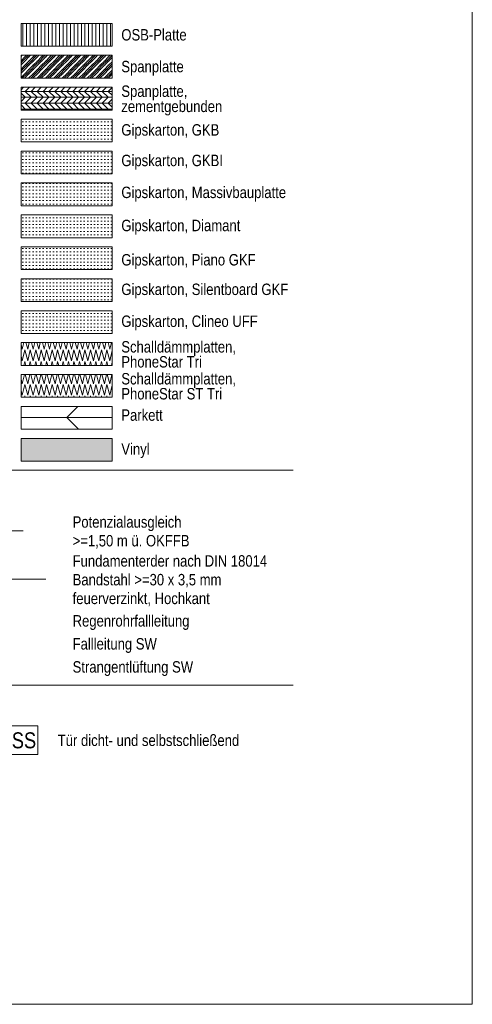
# Model space of a CAD drawing. Header units: metres. Extents: x -79 to 740, y -195 to 69.
# Tile 189 of 200: x 719.62 to 724.58, y -194.52 to -183.72. Entities that reach past the tile are written whole.
import ezdxf

# ---------------------------------------------------------------- set-up
doc = ezdxf.new("R2010")
doc.units = ezdxf.units.M
doc.header["$MEASUREMENT"] = 0
for name, color, linetype in [('00 Linien_Kreise_Splines', 7, 'Continuous'), ('Neubau_00 Schraffuren', 7, 'Continuous'), ('Neubau_90 Allgemein Beschriftung', 7, 'Continuous')]:
    doc.layers.add(name, color=color, linetype=linetype)
doc.styles.add('ERSTELLTER_STIL_2', font='ARIALN.TTF')
doc.linetypes.add('Unterbrechungslinie', pattern='A,0,[5,995_ARC_240 MEN_GR_EG_2607011.Shx,S=0.00784,R=0,X=0,Y=0],-0.987779,0', length=0.987779)
pattern_1 = [(0, (711.816493, -194.516433), (0, 0.0375), [0, -0.0375])]

# ---------------------------------------------------------------- blocks, each defined once
blk = doc.blocks.new('*X654', base_point=(711.816, -194.516))
at = {"layer": 'Neubau_00 Schraffuren', "color": 8, "linetype": 'Continuous', "lineweight": 18}
for p, q in [((719.649, -187.712), (719.672, -187.611)), ((719.681, -187.611), (719.709, -187.712)), ((719.709, -187.712), (719.732, -187.611)), ((719.741, -187.611), (719.769, -187.712)), ((719.769, -187.712), (719.792, -187.611)), ((719.801, -187.611), (719.829, -187.712)), ((719.829, -187.712), (719.852, -187.611)), ((719.861, -187.611), (719.889, -187.712)), ((719.889, -187.712), (719.912, -187.611)), ((719.921, -187.611), (719.949, -187.712)), ((719.949, -187.712), (719.972, -187.611)), ((719.981, -187.611), (720.009, -187.712)), ((720.009, -187.712), (720.032, -187.611)), ((720.041, -187.611), (720.069, -187.712)), ((720.069, -187.712), (720.092, -187.611)), ((720.101, -187.611), (720.129, -187.712)), ((720.129, -187.712), (720.152, -187.611)), ((720.161, -187.611), (720.189, -187.712)), ((720.189, -187.712), (720.212, -187.611)), ((720.221, -187.611), (720.249, -187.712)), ((720.249, -187.712), (720.272, -187.611)), ((720.281, -187.611), (720.309, -187.712)), ((720.309, -187.712), (720.332, -187.611)), ((720.341, -187.611), (720.369, -187.712)), ((720.369, -187.712), (720.392, -187.611)), ((720.401, -187.611), (720.429, -187.712)), ((720.429, -187.712), (720.452, -187.611)), ((720.461, -187.611), (720.489, -187.712)), ((720.489, -187.712), (720.512, -187.611)), ((720.521, -187.611), (720.549, -187.712)), ((720.549, -187.712), (720.572, -187.611)), ((720.581, -187.611), (720.609, -187.712)), ((720.609, -187.712), (720.632, -187.611)), ((719.635, -187.661), (719.649, -187.712)), ((719.649, -187.838), (719.676, -187.719)), ((719.676, -187.719), (719.709, -187.838)), ((719.709, -187.838), (719.736, -187.719)), ((719.736, -187.719), (719.769, -187.838)), ((719.769, -187.838), (719.796, -187.719)), ((719.796, -187.719), (719.829, -187.838)), ((719.829, -187.838), (719.856, -187.719)), ((719.856, -187.719), (719.889, -187.838)), ((719.889, -187.838), (719.916, -187.719)), ((719.916, -187.719), (719.949, -187.838)), ((719.949, -187.838), (719.976, -187.719)), ((719.976, -187.719), (720.009, -187.838)), ((720.009, -187.838), (720.036, -187.719)), ((720.036, -187.719), (720.069, -187.838)), ((720.069, -187.838), (720.096, -187.719)), ((720.096, -187.719), (720.129, -187.838)), ((720.129, -187.838), (720.156, -187.719)), ((720.156, -187.719), (720.189, -187.838)), ((720.189, -187.838), (720.216, -187.719)), ((720.216, -187.719), (720.249, -187.838)), ((720.249, -187.838), (720.276, -187.719)), ((720.276, -187.719), (720.309, -187.838)), ((720.309, -187.838), (720.336, -187.719)), ((720.336, -187.719), (720.369, -187.838)), ((720.369, -187.838), (720.396, -187.719)), ((720.396, -187.719), (720.429, -187.838)), ((720.429, -187.838), (720.456, -187.719)), ((720.456, -187.719), (720.489, -187.838)), ((720.489, -187.838), (720.516, -187.719)), ((720.516, -187.719), (720.549, -187.838)), ((720.549, -187.838), (720.576, -187.719)), ((720.576, -187.719), (720.609, -187.838)), ((720.609, -187.838), (720.635, -187.726)), ((719.635, -187.787), (719.649, -187.838)), ((719.673, -187.861), (719.676, -187.845)), ((719.676, -187.845), (719.681, -187.861)), ((719.733, -187.861), (719.736, -187.845)), ((719.736, -187.845), (719.741, -187.861)), ((719.793, -187.861), (719.796, -187.845)), ((719.796, -187.845), (719.801, -187.861)), ((719.853, -187.861), (719.856, -187.845)), ((719.856, -187.845), (719.861, -187.861)), ((719.913, -187.861), (719.916, -187.845)), ((719.916, -187.845), (719.921, -187.861)), ((719.973, -187.861), (719.976, -187.845)), ((719.976, -187.845), (719.981, -187.861)), ((720.033, -187.861), (720.036, -187.845)), ((720.036, -187.845), (720.041, -187.861)), ((720.093, -187.861), (720.096, -187.845)), ((720.096, -187.845), (720.101, -187.861)), ((720.153, -187.861), (720.156, -187.845)), ((720.156, -187.845), (720.161, -187.861)), ((720.213, -187.861), (720.216, -187.845)), ((720.216, -187.845), (720.221, -187.861)), ((720.273, -187.861), (720.276, -187.845)), ((720.276, -187.845), (720.281, -187.861)), ((720.333, -187.861), (720.336, -187.845)), ((720.336, -187.845), (720.341, -187.861)), ((720.393, -187.861), (720.396, -187.845)), ((720.396, -187.845), (720.401, -187.861)), ((720.453, -187.861), (720.456, -187.845)), ((720.456, -187.845), (720.461, -187.861)), ((720.513, -187.861), (720.516, -187.845)), ((720.516, -187.845), (720.521, -187.861)), ((720.573, -187.861), (720.576, -187.845)), ((720.576, -187.845), (720.581, -187.861)), ((720.633, -187.861), (720.635, -187.852))]:
    blk.add_line(p, q, dxfattribs=at)
blk = doc.blocks.new('*X655', base_point=(711.816, -194.516))
at = {"layer": 'Neubau_00 Schraffuren', "color": 8, "linetype": 'Continuous', "lineweight": 18}
for p, q in [((719.635, -187.283), (719.649, -187.334)), ((719.649, -187.334), (719.666, -187.261)), ((719.689, -187.261), (719.709, -187.334)), ((719.709, -187.334), (719.726, -187.261)), ((719.749, -187.261), (719.769, -187.334)), ((719.769, -187.334), (719.786, -187.261)), ((719.809, -187.261), (719.829, -187.334)), ((719.829, -187.334), (719.846, -187.261)), ((719.869, -187.261), (719.889, -187.334)), ((719.889, -187.334), (719.906, -187.261)), ((719.929, -187.261), (719.949, -187.334)), ((719.949, -187.334), (719.966, -187.261)), ((719.989, -187.261), (720.009, -187.334)), ((720.009, -187.334), (720.026, -187.261)), ((720.049, -187.261), (720.069, -187.334)), ((720.069, -187.334), (720.086, -187.261)), ((720.109, -187.261), (720.129, -187.334)), ((720.129, -187.334), (720.146, -187.261)), ((720.169, -187.261), (720.189, -187.334)), ((720.189, -187.334), (720.206, -187.261)), ((720.229, -187.261), (720.249, -187.334)), ((720.249, -187.334), (720.266, -187.261)), ((720.289, -187.261), (720.309, -187.334)), ((720.309, -187.334), (720.326, -187.261)), ((720.349, -187.261), (720.369, -187.334)), ((720.369, -187.334), (720.386, -187.261)), ((720.409, -187.261), (720.429, -187.334)), ((720.429, -187.334), (720.446, -187.261)), ((720.469, -187.261), (720.489, -187.334)), ((720.489, -187.334), (720.506, -187.261)), ((720.529, -187.261), (720.549, -187.334)), ((720.549, -187.334), (720.566, -187.261)), ((720.589, -187.261), (720.609, -187.334)), ((720.609, -187.334), (720.626, -187.261)), ((719.635, -187.409), (719.649, -187.46)), ((719.649, -187.46), (719.676, -187.341)), ((719.676, -187.341), (719.709, -187.46)), ((719.709, -187.46), (719.736, -187.341)), ((719.736, -187.341), (719.769, -187.46)), ((719.769, -187.46), (719.796, -187.341)), ((719.796, -187.341), (719.829, -187.46)), ((719.829, -187.46), (719.856, -187.341)), ((719.856, -187.341), (719.889, -187.46)), ((719.889, -187.46), (719.916, -187.341)), ((719.916, -187.341), (719.949, -187.46)), ((719.949, -187.46), (719.976, -187.341)), ((719.976, -187.341), (720.009, -187.46)), ((720.009, -187.46), (720.036, -187.341)), ((720.036, -187.341), (720.069, -187.46)), ((720.069, -187.46), (720.096, -187.341)), ((720.096, -187.341), (720.129, -187.46)), ((720.129, -187.46), (720.156, -187.341)), ((720.156, -187.341), (720.189, -187.46)), ((720.189, -187.46), (720.216, -187.341)), ((720.216, -187.341), (720.249, -187.46)), ((720.249, -187.46), (720.276, -187.341)), ((720.276, -187.341), (720.309, -187.46)), ((720.309, -187.46), (720.336, -187.341)), ((720.336, -187.341), (720.369, -187.46)), ((720.369, -187.46), (720.396, -187.341)), ((720.396, -187.341), (720.429, -187.46)), ((720.429, -187.46), (720.456, -187.341)), ((720.456, -187.341), (720.489, -187.46)), ((720.489, -187.46), (720.516, -187.341)), ((720.516, -187.341), (720.549, -187.46)), ((720.549, -187.46), (720.576, -187.341)), ((720.576, -187.341), (720.609, -187.46)), ((720.609, -187.46), (720.635, -187.348)), ((719.666, -187.511), (719.676, -187.467)), ((719.676, -187.467), (719.688, -187.511)), ((719.726, -187.511), (719.736, -187.467)), ((719.736, -187.467), (719.748, -187.511)), ((719.786, -187.511), (719.796, -187.467)), ((719.796, -187.467), (719.808, -187.511)), ((719.846, -187.511), (719.856, -187.467)), ((719.856, -187.467), (719.868, -187.511)), ((719.906, -187.511), (719.916, -187.467)), ((719.916, -187.467), (719.928, -187.511)), ((719.966, -187.511), (719.976, -187.467)), ((719.976, -187.467), (719.988, -187.511)), ((720.026, -187.511), (720.036, -187.467)), ((720.036, -187.467), (720.048, -187.511)), ((720.086, -187.511), (720.096, -187.467)), ((720.096, -187.467), (720.108, -187.511)), ((720.146, -187.511), (720.156, -187.467)), ((720.156, -187.467), (720.168, -187.511)), ((720.206, -187.511), (720.216, -187.467)), ((720.216, -187.467), (720.228, -187.511)), ((720.266, -187.511), (720.276, -187.467)), ((720.276, -187.467), (720.288, -187.511)), ((720.326, -187.511), (720.336, -187.467)), ((720.336, -187.467), (720.348, -187.511)), ((720.386, -187.511), (720.396, -187.467)), ((720.396, -187.467), (720.408, -187.511)), ((720.446, -187.511), (720.456, -187.467)), ((720.456, -187.467), (720.468, -187.511)), ((720.506, -187.511), (720.516, -187.467)), ((720.516, -187.467), (720.528, -187.511)), ((720.566, -187.511), (720.576, -187.467)), ((720.576, -187.467), (720.588, -187.511)), ((720.626, -187.511), (720.635, -187.474))]:
    blk.add_line(p, q, dxfattribs=at)

msp = doc.modelspace()

# ---------------------------------------------------------------- hatches: boundary and pattern name
at = {"layer": 'Neubau_00 Schraffuren', "linetype": 'Continuous', "lineweight": 18}
h = msp.add_hatch(dxfattribs=at)
h.set_pattern_fill('Holzwerkstoff_SN23_0002', color=8, style=0, pattern_type=2)
h.set_pattern_definition([(90, (711.816493, -194.516433), (-0.04, 0), [])])
h.paths.add_polyline_path([(719.635, -183.761), (720.635, -183.761), (720.635, -184.011), (719.635, -184.011)])
h = msp.add_hatch(dxfattribs=at)
h.set_pattern_fill('Metall_SM_0002', color=8, style=0, pattern_type=2)
h.set_pattern_definition([(45, (711.816493, -194.51643), (-0.04596194, 0.04596194), [0.065, 0]), (45, (711.79351, -194.51643), (-0.04596194, 0.04596194), [0.065, 0]), (45, (711.77053, -194.51643), (-0.04596194, 0.04596194), [0.065, 0])])
h.paths.add_polyline_path([(719.635, -184.111), (720.635, -184.111), (720.635, -184.361), (719.635, -184.361)])
h = msp.add_hatch(dxfattribs=at)
h.set_pattern_fill('Holzwerkstoff_Sperrholz__B1', color=8, style=0, pattern_type=2)
h.set_pattern_definition([(0, (711.816493, -194.51643), (0, 0.065), []), (45, (711.8165, -194.51643), (-0.13, 0.13), [0.091924, -0.091924]), (45, (711.8815, -194.51643), (-0.13, 0.13), [0.091924, -0.091924]), (45, (711.9465, -194.51643), (-0.13, 0.13), [0.091924, -0.091924]), (45, (712.0115, -194.51643), (-0.13, 0.13), [0.091924, -0.091924]), (315, (711.8165, -194.51643), (0.13, 0.13), [0.091924, -0.091924]), (315, (711.8815, -194.51643), (0.13, 0.13), [0.091924, -0.091924]), (315, (711.9465, -194.51643), (0.13, 0.13), [0.091924, -0.091924]), (315, (712.0115, -194.51643), (0.13, 0.13), [0.091924, -0.091924])])
h.paths.add_polyline_path([(719.635, -184.461), (720.635, -184.461), (720.635, -184.711), (719.635, -184.711)])
h = msp.add_hatch(dxfattribs=at)
h.set_pattern_fill('Gipskarton_0002', color=8, style=0, pattern_type=2)
h.set_pattern_definition(pattern_1)
h.paths.add_polyline_path([(719.635, -184.811), (720.635, -184.811), (720.635, -185.061), (719.635, -185.061)])
h = msp.add_hatch(dxfattribs=at)
h.set_pattern_fill('Gipskarton_0002', color=8, style=0, pattern_type=2)
h.set_pattern_definition(pattern_1)
h.paths.add_polyline_path([(719.635, -185.161), (720.635, -185.161), (720.635, -185.411), (719.635, -185.411)])
h = msp.add_hatch(dxfattribs=at)
h.set_pattern_fill('Gipskarton_0002', color=8, style=0, pattern_type=2)
h.set_pattern_definition(pattern_1)
h.paths.add_polyline_path([(719.635, -185.511), (720.635, -185.511), (720.635, -185.761), (719.635, -185.761)])
h = msp.add_hatch(dxfattribs=at)
h.set_pattern_fill('Gipskarton_0002', color=8, style=0, pattern_type=2)
h.set_pattern_definition(pattern_1)
h.paths.add_polyline_path([(719.635, -185.861), (720.635, -185.861), (720.635, -186.111), (719.635, -186.111)])
h = msp.add_hatch(dxfattribs=at)
h.set_pattern_fill('Gipskarton_0002', color=8, style=0, pattern_type=2)
h.set_pattern_definition(pattern_1)
h.paths.add_polyline_path([(719.635, -186.211), (720.635, -186.211), (720.635, -186.461), (719.635, -186.461)])
h = msp.add_hatch(dxfattribs=at)
h.set_pattern_fill('Gipskarton_0002', color=8, style=0, pattern_type=2)
h.set_pattern_definition(pattern_1)
h.paths.add_polyline_path([(719.635, -186.561), (720.635, -186.561), (720.635, -186.811), (719.635, -186.811)])
h = msp.add_hatch(dxfattribs=at)
h.set_pattern_fill('Gipskarton_0002', color=8, style=0, pattern_type=2)
h.set_pattern_definition(pattern_1)
h.paths.add_polyline_path([(719.635, -187.161), (720.635, -187.161), (720.635, -186.911), (719.635, -186.911)])
h = msp.add_hatch(dxfattribs=at)
h.set_pattern_fill('Holz_Parkett_1_0002', color=8, style=0, pattern_type=2)
h.set_pattern_definition([(0, (720.1348, -188.086), (0, 1.25), []), (45, (720.1348, -188.086), (-2.5, 2.5), [1.7678, -1.7678]), (45, (721.3848, -188.086), (-2.5, 2.5), [1.7678, -1.7678]), (45, (722.6348, -188.086), (-2.5, 2.5), [1.7678, -1.7678]), (45, (723.8848, -188.086), (-2.5, 2.5), [1.7678, -1.7678]), (315, (720.1348, -188.086), (2.5, 2.5), [1.7678, -1.7678]), (315, (721.3848, -188.086), (2.5, 2.5), [1.7678, -1.7678]), (315, (722.6348, -188.086), (2.5, 2.5), [1.7678, -1.7678]), (315, (723.8848, -188.086), (2.5, 2.5), [1.7678, -1.7678])])
h.paths.add_polyline_path([(719.635, -187.961), (720.635, -187.961), (720.635, -188.211), (719.635, -188.211)])
msp.add_hatch(color=8, dxfattribs=at).paths.add_polyline_path([(719.635, -188.561), (720.635, -188.561), (720.635, -188.311), (719.635, -188.311)])

# ---------------------------------------------------------------- linework, layer by layer
at = {"layer": '00 Linien_Kreise_Splines', "color": 30, "linetype": 'Continuous', "lineweight": 18, "true_color": 0xff7300}
for p, q in [((724.584, -174.729), (724.584, -194.516)), ((724.584, -194.516), (711.816, -194.516))]:
    msp.add_line(p, q, dxfattribs=at)
at = {"layer": '00 Linien_Kreise_Splines', "color": 7, "linetype": 'Continuous', "lineweight": 13}
for p, q in [((722.618, -188.661), (713.368, -188.661)), ((713.368, -191.017), (722.618, -191.017))]:
    msp.add_line(p, q, dxfattribs=at)
at = {"layer": '00 Linien_Kreise_Splines', "color": 114, "linetype": 'Continuous', "lineweight": 18, "true_color": 0x00a851}
msp.add_line((719.161, -189.326), (719.66, -189.326), dxfattribs=at)
at = {"layer": '00 Linien_Kreise_Splines', "color": 12, "linetype": 'Unterbrechungslinie', "lineweight": 18, "true_color": 0xcd0000}
msp.add_line((718.861, -189.855), (719.908, -189.855), dxfattribs=at)
at = {"layer": 'Neubau_00 Schraffuren', "color": 7, "linetype": 'Continuous', "lineweight": 18, "flags": 128}
for points in [[(719.635, -183.761), (720.635, -183.761), (720.635, -184.011), (719.635, -184.011)], [(719.635, -184.111), (720.635, -184.111), (720.635, -184.361), (719.635, -184.361)], [(719.635, -184.461), (720.635, -184.461), (720.635, -184.711), (719.635, -184.711)], [(719.635, -184.811), (720.635, -184.811), (720.635, -185.061), (719.635, -185.061)], [(719.635, -185.161), (720.635, -185.161), (720.635, -185.411), (719.635, -185.411)], [(719.635, -185.511), (720.635, -185.511), (720.635, -185.761), (719.635, -185.761)], [(719.635, -185.861), (720.635, -185.861), (720.635, -186.111), (719.635, -186.111)], [(719.635, -186.211), (720.635, -186.211), (720.635, -186.461), (719.635, -186.461)], [(719.635, -186.561), (720.635, -186.561), (720.635, -186.811), (719.635, -186.811)], [(719.635, -187.161), (720.635, -187.161), (720.635, -186.911), (719.635, -186.911)], [(719.635, -187.261), (720.635, -187.261), (720.635, -187.511), (719.635, -187.511)], [(719.635, -187.611), (720.635, -187.611), (720.635, -187.861), (719.635, -187.861)], [(719.635, -187.961), (720.635, -187.961), (720.635, -188.211), (719.635, -188.211)], [(719.635, -188.561), (720.635, -188.561), (720.635, -188.311), (719.635, -188.311)]]:
    msp.add_lwpolyline(points, close=True, dxfattribs=at)
at = {"layer": 'Neubau_90 Allgemein Beschriftung', "color": 1, "linetype": 'Continuous', "lineweight": 18, "flags": 128}
msp.add_lwpolyline([(719.374, -191.776), (719.82, -191.776), (719.82, -191.463), (719.374, -191.463), (719.374, -191.776)], close=True, dxfattribs=at)

# ---------------------------------------------------------------- block references
at = {"layer": 'Neubau_00 Schraffuren', "color": 8, "linetype": 'Continuous', "lineweight": 18}
for name in ['*X655', '*X654']:
    msp.add_blockref(name, (711.816, -194.516), dxfattribs=at)

# ---------------------------------------------------------------- texts
at = {"layer": 'Neubau_90 Allgemein Beschriftung', "color": 7, "linetype": 'Continuous', "lineweight": 13, "char_height": 0.125, "style": 'ERSTELLTER_STIL_2'}
for s, insert, attachment_point in [('\\A1;{\\pql;\\fArial Narrow|b0|i0|c0|p0;\\W1.000000;OSB-Platte}', (720.735, -183.887), 4), ('\\A1;{\\pql;\\fArial Narrow|b0|i0|c0|p0;\\W1.000000;Spanplatte}', (720.735, -184.253), 4), ('\\A1;{\\pql;\\fArial Narrow|b0|i0|c0|p0;\\W1.000000;Gipskarton, \\fArial Narrow|b0|i0|c0|p0;\\W1.000000;GKB}', (720.735, -185.029), 7), ('\\A1;{\\pql;\\fArial Narrow|b0|i0|c0|p0;\\W1.000000;Gipskarton, \\fArial Narrow|b0|i0|c0|p0;\\W1.000000;GKBI}', (720.735, -185.364), 7), ('\\A1;{\\pql;\\fArial Narrow|b0|i0|c0|p0;\\W1.000000;Gipskarton, \\fArial Narrow|b0|i0|c0|p0;\\W1.000000;Massivbauplatte}', (720.735, -185.714), 7), ('\\A1;{\\pql;\\fArial Narrow|b0|i0|c0|p0;\\W1.000000;Gipskarton, \\fArial Narrow|b0|i0|c0|p0;\\W1.000000;Diamant}', (720.735, -186.077), 7), ('\\A1;{\\pql;\\fArial Narrow|b0|i0|c0|p0;\\W1.000000;Gipskarton, \\fArial Narrow|b0|i0|c0|p0;\\W1.000000;Piano GKF}', (720.735, -186.453), 7), ('\\A1;{\\pql;\\fArial Narrow|b0|i0|c0|p0;\\W1.000000;Gipskarton, \\fArial Narrow|b0|i0|c0|p0;\\W1.000000;Silentboard GKF}', (720.735, -186.777), 7), ('\\A1;{\\pql;\\fArial Narrow|b0|i0|c0|p0;\\W1.000000;Gipskarton, Clineo\\fArial Narrow|b0|i0|c0|p0;\\W1.000000; UFF}', (720.735, -187.127), 7), ('\\A1;{\\pql;\\fArial Narrow|b0|i0|c0|p0;\\W1.000000;Parkett}', (720.735, -188.12), 7), ('\\A1;{\\pql;\\fArial Narrow|b0|i0|c0|p0;\\W1.000000;Vinyl}', (720.735, -188.528), 7), ('\\A1;{\\pql;\\fArial Narrow|b0|i0|c0|p0;\\W1.000000;Regenrohrfallleitung}', (720.201, -190.412), 7), ('\\A1;{\\pql;\\fArial Narrow|b0|i0|c0|p0;\\W1.000000;Fallleitung SW}', (720.201, -190.664), 7), ('\\A1;{\\pql;\\fArial Narrow|b0|i0|c0|p0;\\W1.000000;Strangentlüftung SW}', (720.201, -190.917), 7), ('\\A1;{\\pql;\\fArial Narrow|b0|i0|c0|p0;\\W1.000000;Tür dicht\\fArial Narrow|b0|i0|c0|p0;\\W1.000000;- und selbst\\fArial Narrow|b0|i0|c0|p0;\\W1.000000;schließend}', (720.038, -191.686), 7)]:
    msp.add_mtext(s, dxfattribs=dict(at, insert=insert, attachment_point=attachment_point))
for s, insert, attachment_point, line_spacing_factor in [('\\A1;{\\pql;\\fArial Narrow|b0|i0|c0|p0;\\W1.000000;Spanplatte, \\P\\pql;\\fArial Narrow|b0|i0|c0|p0;\\W1.000000;zementgebunden}', (720.735, -184.771), 7, 0.797907), ('\\A1;{\\pql;\\fArial Narrow|b0|i0|c0|p0;\\W1.000000;Schalldämmplatten, \\P\\pql;\\fArial Narrow|b0|i0|c0|p0;\\W1.000000;PhoneStar Tri}', (720.735, -187.536), 7, 0.78807), ('\\A1;{\\pql;\\fArial Narrow|b0|i0|c0|p0;\\W1.000000;Schalldämmplatten, \\P\\pql;\\fArial Narrow|b0|i0|c0|p0;\\W1.000000;PhoneStar ST Tri}', (720.735, -187.886), 7, 0.78807), ('\\A1;{\\pql;\\fArial Narrow|b0|i0|c0|p0;\\W1.000000;Potenzialausgleich \\P\\pql;\\fArial Narrow|b0|i0|c0|p0;\\W1.000000;>=1,50 m ü. OKFFB}', (720.201, -189.342), 4, 0.985434), ('\\A1;{\\pql;\\fArial Narrow|b0|i0|c0|p0;\\W1.000000;Fundamenterder nach DIN 18014\\P\\pql;\\fArial Narrow|b0|i0|c0|p0;\\W1.000000;Bandstahl >=30 x 3,5 mm\\P\\pql;\\fArial Narrow|b0|i0|c0|p0;\\W1.000000;feuerverzinkt, Hochkant}', (720.201, -189.872), 4, 0.98569)]:
    msp.add_mtext(s, dxfattribs=dict(at, insert=insert, attachment_point=attachment_point, line_spacing_factor=line_spacing_factor))
at = {"layer": 'Neubau_90 Allgemein Beschriftung', "color": 1, "linetype": 'Continuous', "lineweight": 18, "insert": (719.389, -191.712), "char_height": 0.175, "attachment_point": 7, "style": 'ERSTELLTER_STIL_2'}
msp.add_mtext('\\A1;{\\pql;\\fArial Narrow|b0|i0|c0|p0;\\W1.000000;D\\fArial Narrow|b0|i0|c0|p0;\\W1.000000;S\\fArial Narrow|b0|i0|c0|p0;\\W1.000000;S}', dxfattribs=at)

doc.saveas('drawing.dxf')
